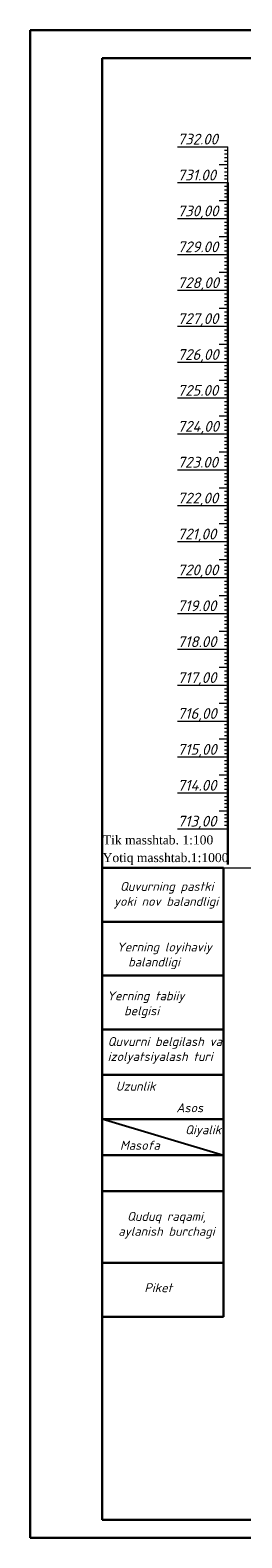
# Model space of a CAD drawing. Header units: millimetres. Extents: x 366033 to 446362, y 4247208 to 4265071.
# Tile 21 of 159: x 435439 to 435498, y 4250445 to 4250865. Entities that reach past the tile are written whole.
import ezdxf

# ---------------------------------------------------------------- set-up
doc = ezdxf.new("R2010")
doc.units = ezdxf.units.MM
doc.linetypes.add('DASHED', pattern=[0.75, 0.5, -0.25])
for name, color, linetype, lineweight in [('0.3-STAMP', 7, 'Continuous', 30), ('проф-всп', 250, 'Continuous', 18), ('Рабочий', 7, 'DASHED', 9), ('Текст ВК', 136, 'Continuous', 9)]:
    doc.layers.add(name, color=color, linetype=linetype, lineweight=lineweight)
doc.layers.add('RAMKA', color=7, linetype='Continuous')
doc.styles.add('GOST 2.304', font='CS_Gost2304.shx')
doc.styles.add('ingprofi', font='isocpeui.ttf')
doc.styles.get("Standard").update_dxf_attribs({"font": 'times.ttf'})

msp = doc.modelspace()

# ---------------------------------------------------------------- linework, layer by layer
at = {"color": 0, "lineweight": 0}
for p, q in [((435494.328, 4250802.523, -0.031), (435494.328, 4250832.523, -0.031)), ((435494.328, 4250822.523, -0.031), (435494.328, 4250823.223, -0.031)), ((435494.328, 4250812.523, -0.031), (435494.328, 4250821.723, -0.031)), ((435494.328, 4250812.523, -0.031), (435494.328, 4250820.523, -0.031)), ((435494.328, 4250812.523, -0.031), (435494.328, 4250818.123, -0.031)), ((435494.328, 4250812.523, -0.031), (435494.328, 4250816.323, -0.031)), ((435494.328, 4250812.523, -0.031), (435494.328, 4250815.423, -0.031)), ((435494.328, 4250812.523, -0.031), (435494.328, 4250813.023, -0.031)), ((435494.328, 4250812.523, -0.031), (435494.328, 4250812.723, -0.031)), ((435494.328, 4250802.523, -0.031), (435494.328, 4250811.523, -0.031)), ((435494.328, 4250802.523, -0.031), (435494.328, 4250808.123, -0.031)), ((435494.328, 4250802.523, -0.031), (435494.328, 4250805.523, -0.031)), ((435494.328, 4250802.523, -0.031), (435494.328, 4250804.123, -0.031)), ((435494.328, 4250802.523, -0.031), (435494.328, 4250803.823, -0.031)), ((435494.328, 4250802.523, -0.031), (435494.328, 4250803.423, -0.031)), ((435494.328, 4250792.523, -0.031), (435494.328, 4250799.523, -0.031)), ((435494.328, 4250792.523, -0.031), (435494.328, 4250798.523, -0.031)), ((435494.328, 4250792.523, -0.031), (435494.328, 4250798.223, -0.031)), ((435494.328, 4250792.523, -0.031), (435494.328, 4250794.023, -0.031)), ((435494.328, 4250782.523, -0.031), (435494.328, 4250791.523, -0.031)), ((435494.328, 4250782.523, -0.031), (435494.328, 4250786.423, -0.031)), ((435494.328, 4250782.523, -0.031), (435494.328, 4250784.523, -0.031)), ((435494.328, 4250782.523, -0.031), (435494.328, 4250783.623, -0.031)), ((435494.328, 4250782.523, -0.031), (435494.328, 4250783.223, -0.031)), ((435494.328, 4250772.523, -0.031), (435494.328, 4250782.123, -0.031)), ((435494.328, 4250772.523, -0.031), (435494.328, 4250781.923, -0.031)), ((435494.328, 4250772.523, -0.031), (435494.328, 4250781.723, -0.031)), ((435494.328, 4250772.523, -0.031), (435494.328, 4250779.723, -0.031)), ((435494.328, 4250772.523, -0.031), (435494.328, 4250779.023, -0.031)), ((435494.328, 4250772.523, -0.031), (435494.328, 4250778.823, -0.031)), ((435494.328, 4250772.523, -0.031), (435494.328, 4250775.723, -0.031)), ((435494.328, 4250772.523, -0.031), (435494.328, 4250773.723, -0.031)), ((435494.328, 4250762.523, -0.031), (435494.328, 4250772.023, -0.031)), ((435494.328, 4250762.523, -0.031), (435494.328, 4250768.423, -0.031)), ((435494.328, 4250762.523, -0.031), (435494.328, 4250765.723, -0.031)), ((435494.328, 4250762.523, -0.031), (435494.328, 4250763.823, -0.031)), ((435494.328, 4250742.523, -0.031), (435494.328, 4250743.623, -0.031)), ((435494.328, 4250742.523, -0.031), (435494.328, 4250743.523, -0.031)), ((435494.328, 4250732.523, -0.031), (435494.328, 4250740.623, -0.031)), ((435494.328, 4250732.523, -0.031), (435494.328, 4250739.223, -0.031)), ((435494.328, 4250732.523, -0.031), (435494.328, 4250738.123, -0.031)), ((435494.328, 4250732.523, -0.031), (435494.328, 4250735.723, -0.031)), ((435494.328, 4250732.523, -0.031), (435494.328, 4250733.823, -0.031)), ((435494.328, 4250722.523, -0.031), (435494.328, 4250725.623, -0.031)), ((435494.328, 4250712.523, -0.031), (435494.328, 4250722.023, -0.031)), ((435494.328, 4250712.523, -0.031), (435494.328, 4250714.923, -0.031)), ((435494.328, 4250702.523, -0.031), (435494.328, 4250706.623, -0.031)), ((435494.328, 4250702.523, -0.031), (435494.328, 4250706.623, -0.031)), ((435494.328, 4250702.523, -0.031), (435494.328, 4250703.523, -0.031)), ((435494.328, 4250692.523, -0.031), (435494.328, 4250699.223, -0.031)), ((435494.328, 4250692.523, -0.031), (435494.328, 4250698.123, -0.031)), ((435494.328, 4250692.523, -0.031), (435494.328, 4250697.723, -0.031)), ((435494.328, 4250692.523, -0.031), (435494.328, 4250697.623, -0.031)), ((435494.328, 4250692.523, -0.031), (435494.328, 4250694.923, -0.031)), ((435494.328, 4250672.523, -0.031), (435494.328, 4250681.923, -0.031)), ((435494.328, 4250672.523, -0.031), (435494.328, 4250681.623, -0.031)), ((435494.328, 4250672.523, -0.031), (435494.328, 4250681.523, -0.031)), ((435494.328, 4250662.523, -0.031), (435494.328, 4250666.623, -0.031)), ((435494.328, 4250662.523, -0.031), (435494.328, 4250666.623, -0.031)), ((435494.328, 4250652.523, -0.031), (435494.328, 4250657.723, -0.031)), ((435494.329, 4250642.523, -0.031), (435494.329, 4250651.923, -0.031))]:
    msp.add_line(p, q, dxfattribs=at)
at = {"color": 0, "lineweight": 30}
msp.add_line((435494.328, 4250822.523, -0.031), (435494.328, 4250632.523, -0.031), dxfattribs=at)
at = {"color": 1, "lineweight": 30, "ltscale": 0.5}
msp.add_line((435459.331, 4250736.981, -0.031), (435459.331, 4250449.981, -0.031), dxfattribs=at)
at = {"layer": '0.3-STAMP', "lineweight": 20}
msp.add_line((435439.331, 4250444.981, -0.031), (435439.331, 4250472.664, -0.031), dxfattribs=at)
at = {"layer": 'RAMKA', "color": 1, "lineweight": 30}
for p, q in [((436025.157, 4250864.981, -0.031), (435439.331, 4250864.981, -0.031)), ((435439.331, 4250864.981, -0.031), (435439.331, 4250444.981, -0.031)), ((435459.331, 4250449.981, -0.031), (435459.331, 4250857.22, -0.031)), ((435459.331, 4250857.22, -0.031), (436020.157, 4250857.22, -0.031)), ((436020.157, 4250449.981, -0.031), (435459.331, 4250449.981, -0.031)), ((435439.331, 4250444.981, -0.031), (436025.157, 4250444.981, -0.031))]:
    msp.add_line(p, q, dxfattribs=at)
at = {"layer": 'проф-всп', "color": 7}
for p, q in [((435480.328, 4250832.523, -0.031), (435494.328, 4250832.523, -0.031)), ((435493.402, 4250831.523, -0.031), (435494.328, 4250831.523, -0.031)), ((435493.402, 4250830.523, -0.031), (435494.328, 4250830.523, -0.031)), ((435493.402, 4250829.523, -0.031), (435494.328, 4250829.523, -0.031)), ((435491.923, 4250827.523, -0.031), (435494.328, 4250827.523, -0.031)), ((435493.402, 4250828.523, -0.031), (435494.328, 4250828.523, -0.031)), ((435493.402, 4250826.523, -0.031), (435494.328, 4250826.523, -0.031)), ((435493.402, 4250825.523, -0.031), (435494.328, 4250825.523, -0.031)), ((435480.328, 4250822.523, -0.031), (435494.328, 4250822.523, -0.031)), ((435493.402, 4250824.523, -0.031), (435494.328, 4250824.523, -0.031)), ((435493.402, 4250823.523, -0.031), (435494.328, 4250823.523, -0.031)), ((435493.402, 4250821.523, -0.031), (435494.328, 4250821.523, -0.031)), ((435493.402, 4250820.523, -0.031), (435494.328, 4250820.523, -0.031)), ((435491.923, 4250817.523, -0.031), (435494.328, 4250817.523, -0.031)), ((435493.402, 4250819.523, -0.031), (435494.328, 4250819.523, -0.031)), ((435493.402, 4250818.523, -0.031), (435494.328, 4250818.523, -0.031)), ((435493.402, 4250817.523, -0.031), (435494.328, 4250817.523, -0.031)), ((435493.402, 4250816.523, -0.031), (435494.328, 4250816.523, -0.031)), ((435480.328, 4250812.523, -0.031), (435494.328, 4250812.523, -0.031)), ((435493.402, 4250815.523, -0.031), (435494.328, 4250815.523, -0.031)), ((435493.402, 4250814.523, -0.031), (435494.328, 4250814.523, -0.031)), ((435493.402, 4250813.523, -0.031), (435494.328, 4250813.523, -0.031)), ((435493.402, 4250811.523, -0.031), (435494.328, 4250811.523, -0.031)), ((435493.402, 4250810.523, -0.031), (435494.328, 4250810.523, -0.031)), ((435493.402, 4250809.523, -0.031), (435494.328, 4250809.523, -0.031)), ((435493.402, 4250808.523, -0.031), (435494.328, 4250808.523, -0.031)), ((435491.923, 4250807.523, -0.031), (435494.328, 4250807.523, -0.031)), ((435493.402, 4250807.523, -0.031), (435494.328, 4250807.523, -0.031)), ((435493.402, 4250806.523, -0.031), (435494.328, 4250806.523, -0.031)), ((435493.402, 4250805.523, -0.031), (435494.328, 4250805.523, -0.031)), ((435493.402, 4250804.523, -0.031), (435494.328, 4250804.523, -0.031)), ((435480.328, 4250802.523, -0.031), (435494.328, 4250802.523, -0.031)), ((435493.402, 4250803.523, -0.031), (435494.328, 4250803.523, -0.031)), ((435493.402, 4250801.523, -0.031), (435494.328, 4250801.523, -0.031)), ((435493.402, 4250800.523, -0.031), (435494.328, 4250800.523, -0.031)), ((435493.402, 4250799.523, -0.031), (435494.328, 4250799.523, -0.031)), ((435491.923, 4250797.523, -0.031), (435494.328, 4250797.523, -0.031)), ((435493.402, 4250798.523, -0.031), (435494.328, 4250798.523, -0.031)), ((435493.402, 4250797.523, -0.031), (435494.328, 4250797.523, -0.031)), ((435493.402, 4250796.523, -0.031), (435494.328, 4250796.523, -0.031)), ((435493.402, 4250795.523, -0.031), (435494.328, 4250795.523, -0.031)), ((435480.328, 4250792.523, -0.031), (435494.328, 4250792.523, -0.031)), ((435493.402, 4250794.523, -0.031), (435494.328, 4250794.523, -0.031)), ((435493.402, 4250793.523, -0.031), (435494.328, 4250793.523, -0.031)), ((435493.402, 4250791.523, -0.031), (435494.328, 4250791.523, -0.031)), ((435491.923, 4250787.523, -0.031), (435494.328, 4250787.523, -0.031)), ((435493.402, 4250790.523, -0.031), (435494.328, 4250790.523, -0.031)), ((435493.402, 4250789.523, -0.031), (435494.328, 4250789.523, -0.031)), ((435493.402, 4250788.523, -0.031), (435494.328, 4250788.523, -0.031)), ((435493.402, 4250787.523, -0.031), (435494.328, 4250787.523, -0.031)), ((435493.402, 4250786.523, -0.031), (435494.328, 4250786.523, -0.031)), ((435493.402, 4250785.523, -0.031), (435494.328, 4250785.523, -0.031)), ((435493.402, 4250784.523, -0.031), (435494.328, 4250784.523, -0.031)), ((435493.402, 4250783.523, -0.031), (435494.328, 4250783.523, -0.031)), ((435480.328, 4250782.523, -0.031), (435494.328, 4250782.523, -0.031)), ((435493.402, 4250781.523, -0.031), (435494.328, 4250781.523, -0.031)), ((435493.402, 4250780.523, -0.031), (435494.328, 4250780.523, -0.031)), ((435493.402, 4250779.523, -0.031), (435494.328, 4250779.523, -0.031)), ((435493.402, 4250778.523, -0.031), (435494.328, 4250778.523, -0.031)), ((435491.923, 4250777.523, -0.031), (435494.328, 4250777.523, -0.031)), ((435493.402, 4250777.523, -0.031), (435494.328, 4250777.523, -0.031)), ((435493.402, 4250776.523, -0.031), (435494.328, 4250776.523, -0.031)), ((435493.402, 4250775.523, -0.031), (435494.328, 4250775.523, -0.031)), ((435493.402, 4250774.523, -0.031), (435494.328, 4250774.523, -0.031)), ((435480.328, 4250772.523, -0.031), (435494.328, 4250772.523, -0.031)), ((435493.402, 4250773.523, -0.031), (435494.328, 4250773.523, -0.031)), ((435493.402, 4250771.523, -0.031), (435494.328, 4250771.523, -0.031)), ((435493.402, 4250770.523, -0.031), (435494.328, 4250770.523, -0.031)), ((435491.923, 4250767.523, -0.031), (435494.328, 4250767.523, -0.031)), ((435493.402, 4250769.523, -0.031), (435494.328, 4250769.523, -0.031)), ((435493.402, 4250768.523, -0.031), (435494.328, 4250768.523, -0.031)), ((435493.402, 4250767.523, -0.031), (435494.328, 4250767.523, -0.031)), ((435493.402, 4250766.523, -0.031), (435494.328, 4250766.523, -0.031)), ((435480.328, 4250762.523, -0.031), (435494.328, 4250762.523, -0.031)), ((435493.402, 4250765.523, -0.031), (435494.328, 4250765.523, -0.031)), ((435493.402, 4250764.523, -0.031), (435494.328, 4250764.523, -0.031)), ((435493.402, 4250763.523, -0.031), (435494.328, 4250763.523, -0.031)), ((435491.923, 4250757.523, -0.031), (435494.328, 4250757.523, -0.031)), ((435493.402, 4250761.523, -0.031), (435494.328, 4250761.523, -0.031)), ((435493.402, 4250760.523, -0.031), (435494.328, 4250760.523, -0.031)), ((435493.402, 4250759.523, -0.031), (435494.328, 4250759.523, -0.031)), ((435493.402, 4250758.523, -0.031), (435494.328, 4250758.523, -0.031)), ((435493.402, 4250757.523, -0.031), (435494.328, 4250757.523, -0.031)), ((435493.402, 4250756.523, -0.031), (435494.328, 4250756.523, -0.031)), ((435493.402, 4250755.523, -0.031), (435494.328, 4250755.523, -0.031)), ((435493.402, 4250754.523, -0.031), (435494.328, 4250754.523, -0.031)), ((435493.402, 4250753.523, -0.031), (435494.328, 4250753.523, -0.031)), ((435480.328, 4250752.523, -0.031), (435494.328, 4250752.523, -0.031)), ((435493.402, 4250751.523, -0.031), (435494.328, 4250751.523, -0.031)), ((435493.402, 4250750.523, -0.031), (435494.328, 4250750.523, -0.031)), ((435493.402, 4250749.523, -0.031), (435494.328, 4250749.523, -0.031)), ((435491.923, 4250747.523, -0.031), (435494.328, 4250747.523, -0.031)), ((435493.402, 4250748.523, -0.031), (435494.328, 4250748.523, -0.031)), ((435493.402, 4250747.523, -0.031), (435494.328, 4250747.523, -0.031)), ((435493.402, 4250746.523, -0.031), (435494.328, 4250746.523, -0.031)), ((435493.402, 4250745.523, -0.031), (435494.328, 4250745.523, -0.031)), ((435480.328, 4250742.523, -0.031), (435494.328, 4250742.523, -0.031)), ((435493.402, 4250744.523, -0.031), (435494.328, 4250744.523, -0.031)), ((435493.402, 4250743.523, -0.031), (435494.328, 4250743.523, -0.031)), ((435493.402, 4250741.523, -0.031), (435494.328, 4250741.523, -0.031)), ((435491.923, 4250737.523, -0.031), (435494.328, 4250737.523, -0.031)), ((435493.402, 4250740.523, -0.031), (435494.328, 4250740.523, -0.031)), ((435493.402, 4250739.523, -0.031), (435494.328, 4250739.523, -0.031)), ((435493.402, 4250738.523, -0.031), (435494.328, 4250738.523, -0.031)), ((435493.402, 4250737.523, -0.031), (435494.328, 4250737.523, -0.031)), ((435493.402, 4250736.523, -0.031), (435494.328, 4250736.523, -0.031)), ((435480.328, 4250732.523, -0.031), (435494.328, 4250732.523, -0.031)), ((435493.402, 4250735.523, -0.031), (435494.328, 4250735.523, -0.031)), ((435493.402, 4250734.523, -0.031), (435494.328, 4250734.523, -0.031)), ((435493.402, 4250733.523, -0.031), (435494.328, 4250733.523, -0.031)), ((435493.402, 4250731.523, -0.031), (435494.328, 4250731.523, -0.031)), ((435493.402, 4250730.523, -0.031), (435494.328, 4250730.523, -0.031)), ((435493.402, 4250729.523, -0.031), (435494.328, 4250729.523, -0.031)), ((435493.402, 4250728.523, -0.031), (435494.328, 4250728.523, -0.031)), ((435491.923, 4250727.523, -0.031), (435494.328, 4250727.523, -0.031)), ((435493.402, 4250727.523, -0.031), (435494.328, 4250727.523, -0.031)), ((435493.402, 4250726.523, -0.031), (435494.328, 4250726.523, -0.031)), ((435493.402, 4250725.523, -0.031), (435494.328, 4250725.523, -0.031)), ((435493.402, 4250724.523, -0.031), (435494.328, 4250724.523, -0.031)), ((435480.328, 4250722.523, -0.031), (435494.328, 4250722.523, -0.031)), ((435493.402, 4250723.523, -0.031), (435494.328, 4250723.523, -0.031)), ((435493.402, 4250721.523, -0.031), (435494.328, 4250721.523, -0.031)), ((435493.402, 4250720.523, -0.031), (435494.328, 4250720.523, -0.031)), ((435491.922, 4250717.523, -0.031), (435494.328, 4250717.523, -0.031)), ((435493.402, 4250719.523, -0.031), (435494.328, 4250719.523, -0.031)), ((435493.402, 4250718.523, -0.031), (435494.328, 4250718.523, -0.031)), ((435493.402, 4250717.523, -0.031), (435494.328, 4250717.523, -0.031)), ((435493.402, 4250716.523, -0.031), (435494.328, 4250716.523, -0.031)), ((435493.402, 4250715.523, -0.031), (435494.328, 4250715.523, -0.031)), ((435480.328, 4250712.523, -0.031), (435494.328, 4250712.523, -0.031)), ((435493.402, 4250714.523, -0.031), (435494.328, 4250714.523, -0.031)), ((435493.402, 4250713.523, -0.031), (435494.328, 4250713.523, -0.031)), ((435493.402, 4250711.523, -0.031), (435494.328, 4250711.523, -0.031)), ((435491.922, 4250707.523, -0.031), (435494.328, 4250707.523, -0.031)), ((435493.402, 4250710.523, -0.031), (435494.328, 4250710.523, -0.031)), ((435493.402, 4250709.523, -0.031), (435494.328, 4250709.523, -0.031)), ((435493.402, 4250708.523, -0.031), (435494.328, 4250708.523, -0.031)), ((435493.402, 4250707.523, -0.031), (435494.328, 4250707.523, -0.031)), ((435493.402, 4250706.523, -0.031), (435494.328, 4250706.523, -0.031)), ((435493.402, 4250705.523, -0.031), (435494.328, 4250705.523, -0.031)), ((435493.402, 4250704.523, -0.031), (435494.328, 4250704.523, -0.031)), ((435493.402, 4250703.523, -0.031), (435494.328, 4250703.523, -0.031)), ((435480.328, 4250702.523, -0.031), (435494.328, 4250702.523, -0.031)), ((435493.402, 4250701.523, -0.031), (435494.328, 4250701.523, -0.031)), ((435493.402, 4250700.523, -0.031), (435494.328, 4250700.523, -0.031)), ((435493.402, 4250699.523, -0.031), (435494.328, 4250699.523, -0.031)), ((435491.922, 4250697.523, -0.031), (435494.328, 4250697.523, -0.031)), ((435493.402, 4250698.523, -0.031), (435494.328, 4250698.523, -0.031)), ((435493.402, 4250697.523, -0.031), (435494.328, 4250697.523, -0.031)), ((435493.402, 4250696.523, -0.031), (435494.328, 4250696.523, -0.031)), ((435493.402, 4250695.523, -0.031), (435494.328, 4250695.523, -0.031)), ((435493.402, 4250694.523, -0.031), (435494.328, 4250694.523, -0.031)), ((435480.328, 4250692.523, -0.031), (435494.328, 4250692.523, -0.031)), ((435493.402, 4250693.523, -0.031), (435494.328, 4250693.523, -0.031)), ((435493.402, 4250691.523, -0.031), (435494.328, 4250691.523, -0.031)), ((435493.402, 4250690.523, -0.031), (435494.328, 4250690.523, -0.031)), ((435491.922, 4250687.523, -0.031), (435494.328, 4250687.523, -0.031)), ((435493.402, 4250689.523, -0.031), (435494.328, 4250689.523, -0.031)), ((435493.402, 4250688.523, -0.031), (435494.328, 4250688.523, -0.031)), ((435493.402, 4250687.523, -0.031), (435494.328, 4250687.523, -0.031)), ((435493.402, 4250686.523, -0.031), (435494.328, 4250686.523, -0.031)), ((435480.328, 4250682.523, -0.031), (435494.328, 4250682.523, -0.031)), ((435493.402, 4250685.523, -0.031), (435494.328, 4250685.523, -0.031)), ((435493.402, 4250684.523, -0.031), (435494.328, 4250684.523, -0.031)), ((435493.402, 4250683.523, -0.031), (435494.328, 4250683.523, -0.031)), ((435493.402, 4250681.523, -0.031), (435494.328, 4250681.523, -0.031)), ((435493.402, 4250680.523, -0.031), (435494.328, 4250680.523, -0.031)), ((435493.402, 4250679.523, -0.031), (435494.328, 4250679.523, -0.031)), ((435493.402, 4250678.523, -0.031), (435494.328, 4250678.523, -0.031)), ((435491.922, 4250677.523, -0.031), (435494.328, 4250677.523, -0.031)), ((435493.402, 4250677.523, -0.031), (435494.328, 4250677.523, -0.031)), ((435493.402, 4250676.523, -0.031), (435494.328, 4250676.523, -0.031)), ((435493.402, 4250675.523, -0.031), (435494.328, 4250675.523, -0.031)), ((435493.402, 4250674.523, -0.031), (435494.328, 4250674.523, -0.031)), ((435493.402, 4250673.523, -0.031), (435494.328, 4250673.523, -0.031)), ((435480.328, 4250672.523, -0.031), (435494.328, 4250672.523, -0.031)), ((435493.402, 4250671.523, -0.031), (435494.328, 4250671.523, -0.031)), ((435493.402, 4250670.523, -0.031), (435494.328, 4250670.523, -0.031)), ((435493.402, 4250669.523, -0.031), (435494.328, 4250669.523, -0.031)), ((435491.922, 4250667.523, -0.031), (435494.328, 4250667.523, -0.031)), ((435493.402, 4250668.523, -0.031), (435494.328, 4250668.523, -0.031)), ((435493.402, 4250667.523, -0.031), (435494.328, 4250667.523, -0.031)), ((435493.402, 4250666.523, -0.031), (435494.328, 4250666.523, -0.031)), ((435493.402, 4250665.523, -0.031), (435494.328, 4250665.523, -0.031)), ((435480.328, 4250662.523, -0.031), (435494.328, 4250662.523, -0.031)), ((435493.402, 4250664.523, -0.031), (435494.328, 4250664.523, -0.031)), ((435493.402, 4250663.523, -0.031), (435494.328, 4250663.523, -0.031)), ((435493.402, 4250661.523, -0.031), (435494.328, 4250661.523, -0.031)), ((435491.922, 4250657.523, -0.031), (435494.328, 4250657.523, -0.031)), ((435493.402, 4250660.523, -0.031), (435494.328, 4250660.523, -0.031)), ((435493.402, 4250659.523, -0.031), (435494.328, 4250659.523, -0.031)), ((435493.402, 4250658.523, -0.031), (435494.328, 4250658.523, -0.031)), ((435493.402, 4250657.523, -0.031), (435494.328, 4250657.523, -0.031)), ((435480.328, 4250652.523, -0.031), (435494.328, 4250652.523, -0.031)), ((435493.402, 4250656.523, -0.031), (435494.328, 4250656.523, -0.031)), ((435493.402, 4250655.523, -0.031), (435494.328, 4250655.523, -0.031)), ((435493.402, 4250654.523, -0.031), (435494.328, 4250654.523, -0.031)), ((435493.402, 4250653.523, -0.031), (435494.328, 4250653.523, -0.031)), ((435493.402, 4250651.523, -0.031), (435494.328, 4250651.523, -0.031)), ((435493.402, 4250651.523, -0.031), (435494.328, 4250651.523, -0.031)), ((435493.402, 4250650.523, -0.031), (435494.328, 4250650.523, -0.031)), ((435493.402, 4250650.523, -0.031), (435494.328, 4250650.523, -0.031)), ((435493.402, 4250649.523, -0.031), (435494.328, 4250649.523, -0.031)), ((435493.402, 4250649.523, -0.031), (435494.328, 4250649.523, -0.031)), ((435493.402, 4250648.523, -0.031), (435494.328, 4250648.523, -0.031)), ((435493.402, 4250648.523, -0.031), (435494.328, 4250648.523, -0.031)), ((435491.922, 4250647.523, -0.031), (435494.328, 4250647.523, -0.031)), ((435491.923, 4250647.523, -0.031), (435494.328, 4250647.523, -0.031)), ((435493.402, 4250647.523, -0.031), (435494.328, 4250647.523, -0.031)), ((435493.402, 4250646.523, -0.031), (435494.328, 4250646.523, -0.031)), ((435493.402, 4250646.523, -0.031), (435494.328, 4250646.523, -0.031)), ((435493.402, 4250645.523, -0.031), (435494.328, 4250645.523, -0.031)), ((435493.402, 4250645.523, -0.031), (435494.328, 4250645.523, -0.031)), ((435493.402, 4250644.523, -0.031), (435494.328, 4250644.523, -0.031)), ((435493.402, 4250644.523, -0.031), (435494.328, 4250644.523, -0.031)), ((435480.328, 4250642.523, -0.031), (435494.328, 4250642.523, -0.031)), ((435480.328, 4250642.523, -0.031), (435494.328, 4250642.523, -0.031)), ((435493.402, 4250643.523, -0.031), (435494.328, 4250643.523, -0.031)), ((435493.402, 4250643.523, -0.031), (435494.328, 4250643.523, -0.031))]:
    msp.add_line(p, q, dxfattribs=at)
at = {"layer": 'проф-всп', "color": 0}
for p, q in [((435480.328, 4250692.523, -0.031), (435494.328, 4250692.523, -0.031)), ((435480.328, 4250672.523, -0.031), (435494.328, 4250672.523, -0.031)), ((435480.328, 4250652.523, -0.031), (435494.328, 4250652.523, -0.031)), ((435480.328, 4250642.523, -0.031), (435494.328, 4250642.523, -0.031))]:
    msp.add_line(p, q, dxfattribs=at)
at = {"layer": 'Рабочий', "color": 0, "linetype": 'ByBlock', "lineweight": 30, "ltscale": 0.166667}
for p, q in [((435493.124, 4250631.592, -0.031), (435459.331, 4250631.592, -0.031)), ((435493.124, 4250506.592, -0.031), (435493.124, 4250631.592, -0.031)), ((435459.331, 4250616.592, -0.031), (435493.124, 4250616.592, -0.031)), ((435459.331, 4250601.592, -0.031), (435493.124, 4250601.592, -0.031)), ((435459.331, 4250586.592, -0.031), (435493.124, 4250586.592, -0.031)), ((435459.331, 4250573.921, -0.031), (435493.124, 4250573.921, -0.031)), ((435459.331, 4250561.592, -0.031), (435493.124, 4250561.592, -0.031)), ((435459.331, 4250551.592, -0.031), (435493.124, 4250551.592, -0.031)), ((435459.331, 4250541.592, -0.031), (435493.124, 4250541.592, -0.031)), ((435459.331, 4250521.592, -0.031), (435493.124, 4250521.592, -0.031)), ((435459.331, 4250506.592, -0.031), (435493.124, 4250506.592, -0.031))]:
    msp.add_line(p, q, dxfattribs=at)
at = {"layer": 'Рабочий', "color": 0, "linetype": 'ByBlock', "lineweight": 25, "ltscale": 0.166667}
msp.add_line((435459.331, 4250561.731, -0.031), (435493.124, 4250551.592, -0.031), dxfattribs=at)
at = {"layer": 'Текст ВК'}
for p, q in [((435460.162, 4250631.592, -0.031), (435493.124, 4250631.592, -0.031)), ((435493.124, 4250631.592, -0.031), (436004.133, 4250631.593, -0.031)), ((435460.162, 4250616.592, -0.031), (435493.124, 4250616.592, -0.031)), ((435460.162, 4250601.592, -0.031), (435493.124, 4250601.592, -0.031)), ((435460.162, 4250586.592, -0.031), (435493.124, 4250586.592, -0.031)), ((435460.162, 4250573.921, -0.031), (435493.124, 4250573.921, -0.031)), ((435460.162, 4250561.592, -0.031), (435493.124, 4250561.592, -0.031)), ((435460.162, 4250551.592, -0.031), (435493.124, 4250551.592, -0.031)), ((435460.162, 4250541.592, -0.031), (435493.124, 4250541.592, -0.031)), ((435460.162, 4250521.592, -0.031), (435493.124, 4250521.592, -0.031)), ((435460.162, 4250506.592, -0.031), (435493.124, 4250506.592, -0.031))]:
    msp.add_line(p, q, dxfattribs=at)

# ---------------------------------------------------------------- texts
at = {"color": 5, "char_height": 2.5, "width": 63.99891, "attachment_point": 1}
for s, insert in [('{\\fTimes New Roman|b0|i0|c0|p18;\\C256;Tik masshtab\\fTimes New Roman|b0|i0|c204|p18;. 1:100}', (435459.557, 4250640.65, -0.031)), ('\\pt12.5;{\\C256;Yotiq masshtab.1:1000}', (435459.493, 4250635.726, -0.031))]:
    msp.add_mtext(s, dxfattribs=dict(at, insert=insert))
at = {"layer": 'проф-всп', "color": 7, "style": 'ingprofi'}
for s, p in [('732.00', (435480.329, 4250833.123, -0.031)), ('731.00', (435480.329, 4250823.123, -0.031)), ('730,00', (435480.329, 4250813.123, -0.031)), ('729.00', (435480.329, 4250803.123, -0.031)), ('728,00', (435480.329, 4250793.123, -0.031)), ('727,00', (435480.329, 4250783.123, -0.031)), ('726,00', (435480.329, 4250773.123, -0.031)), ('725.00', (435480.329, 4250763.123, -0.031)), ('724,00', (435480.329, 4250753.123, -0.031)), ('723.00', (435480.329, 4250743.123, -0.031)), ('722,00', (435480.329, 4250733.123, -0.031)), ('721,00', (435480.329, 4250723.123, -0.031)), ('720,00', (435480.328, 4250713.123, -0.031)), ('719.00', (435480.328, 4250703.123, -0.031)), ('718.00', (435480.328, 4250693.123, -0.031)), ('717,00', (435480.328, 4250683.123, -0.031)), ('716,00', (435480.328, 4250673.123, -0.031)), ('715,00', (435480.328, 4250663.123, -0.031)), ('714.00', (435480.328, 4250653.123, -0.031)), ('713,00', (435480.328, 4250643.123, -0.031))]:
    msp.add_text(s, height=3, dxfattribs=at).set_placement(p)
at = {"layer": 'Рабочий', "color": 0, "linetype": 'ByBlock', "lineweight": 25, "ltscale": 0.166667, "char_height": 2.5, "style": 'GOST 2.304'}
for s, insert, width, attachment_point in [('\\pi13.55272;{\\fISOCPEUR|b0|i1|c204|p34;Quvurning pastki \\P\\pi11.86806;yoki \\fISOCPEUR|b0|i1|c0|p34;nov\\fISOCPEUR|b0|i1|c204|p34; balandligi}', (435450.77, 4250627.709, -0.031), 53.43877, 1), ('{\\fISOCPEUR|b0|i1|c204|p34;Yerning loyihaviy\\P  balandligi}', (435463.411, 4250610.83, -0.031), 53.43877, 1), ('{\\fISOCPEUR|b0|i1|c0|p34;      Yerning tabiiy \\fISOCPEUR|b0|i1|c204|p34;\\P         \\fISOCPEUR|b0|i1|c0|p34;belgisi}', (435451.141, 4250597.23, -0.031), 53.43877, 1), ('{\\fISOCPEUR|b0|i1|c204|p34;Quvurni belgilash va \\fISOCPEUR|b0|i1|c0|p34;\\P\\fISOCPEUR|b0|i1|c204|p34;izolyatsiyalash turi}', (435460.884, 4250584.497, -0.031), 32.21818, 1), ('{\\fISOCPEUR|b0|i1|c0|p34;Uzunlik}', (435468.673, 4250570.793, -0.031), 16.23198, 5), ('{\\fISOCPEUR|b0|i1|c0|p34;Asos}', (435483.74, 4250564.786, -0.031), 41.23798, 5), ('{\\fISOCPEUR|b0|i1|c0|p34;Masofa}', (435469.867, 4250554.341, -0.031), 41.23798, 5), ('{\\fISOCPEUR|b0|i1|c0|p34;Qiyalik}', (435487.465, 4250558.287, -0.031), 16.23198, 5), ('{\\fISOCPEUR|b0|i1|c204|p34;Quduq raqami,\\P\\fISOCPEUR|b0|i1|c0|p34;a\\fISOCPEUR|b0|i1|c204|p34;ylanish burchagi}', (435477.273, 4250532.079, -0.031), 49.38517, 5), ('{\\fISOCPEUR|b0|i1|c204|p34;Piket}', (435474.988, 4250514.667, -0.031), 41.23798, 5)]:
    msp.add_mtext(s, dxfattribs=dict(at, insert=insert, width=width, attachment_point=attachment_point))

doc.saveas('drawing.dxf')
